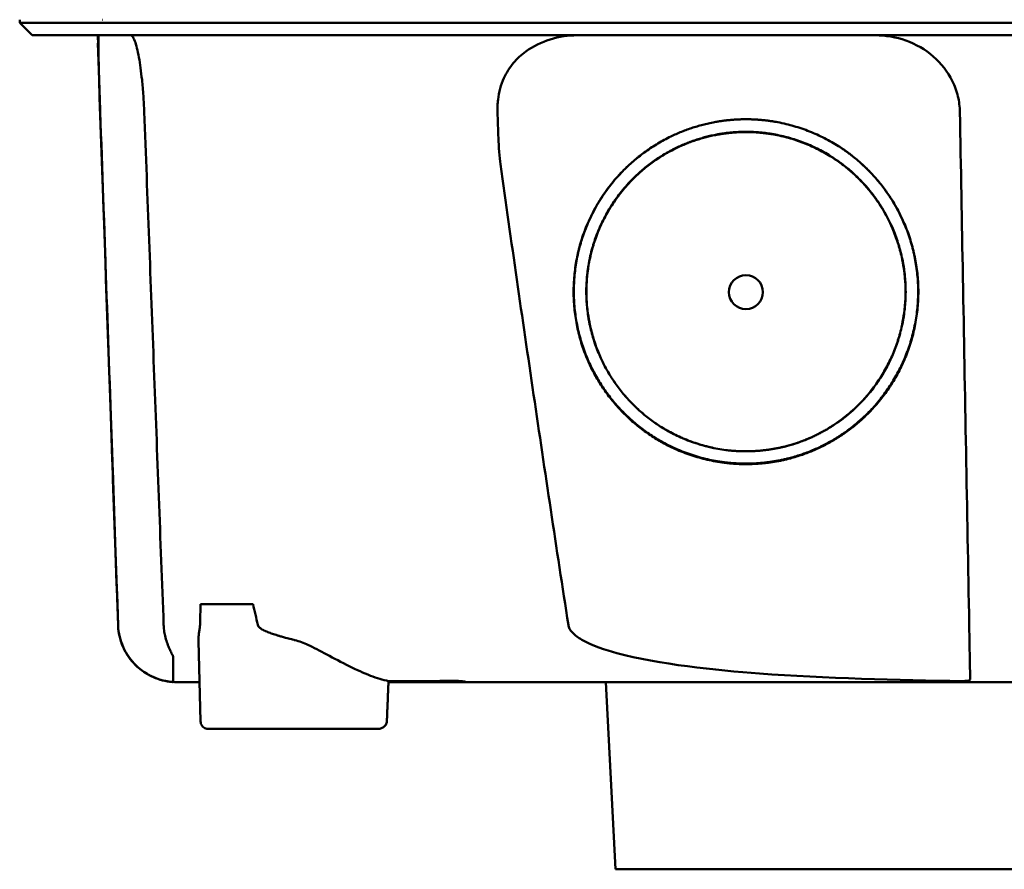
# Model space of a CAD drawing. Header units: millimetres. Extents: x 199 to 399, y 85 to 361.
# Tile 2 of 8: x 221 to 284, y 263 to 318. Entities that reach past the tile are written whole.
import ezdxf

# ---------------------------------------------------------------- set-up
doc = ezdxf.new("R2010")
doc.units = ezdxf.units.MM
doc.layers.add('Visible (ISO)', color=7, linetype='Continuous', lineweight=50)

msp = doc.modelspace()

# ---------------------------------------------------------------- linework, layer by layer
at = {"layer": 'Visible (ISO)'}
for p, q in [((220.771, 317.873), (220.771, 318.074)), ((221.576, 317.068), (220.771, 317.873)), ((226.145, 318.074), (226.121, 318.074)), ((225.81, 316.565), (225.834, 316.565)), ((232.449, 280.349), (235.837, 280.349)), ((236.798, 278.548), (236.798, 278.55)), ((236.813, 278.544), (236.813, 278.543)), ((232.448, 272.791), (232.318, 277.979)), ((249.115, 275.319), (244.577, 275.319)), ((249.115, 275.319), (249.114, 275.396)), ((259.236, 263.242), (258.603, 275.319)), ((243.858, 272.301), (232.919, 272.301)), ((338.45, 263.242), (259.236, 263.242))]:
    msp.add_line(p, q, dxfattribs=at)
for centre, major_axis, ratio, start_param, end_param in [((168.976, 317.319), (-100.955, 2891.748), 0.019629, 4.711443, 4.711617), ((249.215, 275.319), (0.392, 0), 0.000189, 0.428233, 0.567381)]:
    msp.add_ellipse(centre, major_axis=major_axis, ratio=ratio, start_param=start_param, end_param=end_param, dxfattribs=at)
msp.add_ellipse((267.657, 300.492), major_axis=(0, 1.097), ratio=0.999962, dxfattribs=at)
for points, degree, knots in [([(237.2, 317.873), (236.915, 317.873), (236.632, 317.873), (235.834, 317.873), (235.498, 317.873), (234.952, 317.873), (234.738, 317.873), (234.266, 317.873), (234.009, 317.873), (233.413, 317.873), (233.077, 317.873), (232.616, 317.873), (232.484, 317.873), (231.865, 317.873), (231.397, 317.873), (230.801, 317.873), (230.652, 317.873), (230.274, 317.873), (230.049, 317.873), (229.666, 317.873), (229.504, 317.873), (228.886, 317.873), (228.464, 317.873), (227.983, 317.873), (227.884, 317.873), (227.658, 317.873), (227.534, 317.873), (227.239, 317.873), (227.076, 317.873), (226.802, 317.873), (226.686, 317.873), (226.513, 317.873), (226.449, 317.873), (226.103, 317.873), (225.769, 317.873), (225.169, 317.873), (224.797, 317.873), (223.985, 317.873), (223.564, 317.873), (222.972, 317.873), (222.771, 317.873), (222.371, 317.873), (222.177, 317.873), (221.8, 317.873), (221.624, 317.873), (221.299, 317.873), (221.159, 317.873), (220.925, 317.873), (220.842, 317.873), (220.781, 317.873), (220.771, 317.873), (220.771, 317.873)], 3, [0.000001, 0.000001, 0.000001, 0.000001, 0.08808, 0.08808, 0.153158, 0.153158, 0.19567, 0.19567, 0.24803, 0.24803, 0.3189, 0.3189, 0.34781, 0.34781, 0.455565, 0.455565, 0.492277, 0.492277, 0.550462, 0.550462, 0.594927, 0.594927, 0.725708, 0.725708, 0.761138, 0.761138, 0.809194, 0.809194, 0.881386, 0.881386, 0.94288, 0.94288, 0.982933, 0.982933, 1.178377, 1.178377, 1.561095, 1.561095, 2.071598, 2.071598, 2.3634, 2.3634, 2.696721, 2.696721, 3.077716, 3.077716, 3.511094, 3.511094, 4.007579, 4.007579, 4.251218, 4.251218, 4.251218, 4.251218]), ([(376.915, 317.873), (376.915, 317.873), (376.886, 317.873), (376.737, 317.873), (376.571, 317.873), (376.057, 317.873), (375.687, 317.873), (374.975, 317.873), (374.702, 317.873), (374.08, 317.873), (373.726, 317.873), (372.93, 317.873), (372.485, 317.873), (371.865, 317.873), (371.603, 317.873), (371.397, 317.873), (371.324, 317.873), (371.116, 317.873), (370.971, 317.873), (370.722, 317.873), (370.632, 317.873), (370.387, 317.873), (370.225, 317.873), (369.867, 317.873), (369.671, 317.873), (369.29, 317.873), (369.11, 317.873), (368.65, 317.873), (368.361, 317.873), (367.84, 317.873), (367.616, 317.873), (367.156, 317.873), (366.921, 317.873), (366.53, 317.873), (366.378, 317.873), (366.033, 317.873), (365.838, 317.873), (365.38, 317.873), (365.116, 317.873), (364.674, 317.873), (364.501, 317.873), (363.932, 317.873), (363.529, 317.873), (361.787, 317.872), (361.06, 317.873), (356.698, 317.873), (354.196, 317.873), (349.331, 317.873), (346.97, 317.873), (340.17, 317.873), (335.717, 317.873), (329.291, 317.873), (327.331, 317.873), (323.532, 317.873), (321.695, 317.873), (318.128, 317.873), (316.4, 317.873), (308.188, 317.873), (301.692, 317.873), (292.757, 317.873), (290.317, 317.873), (283.609, 317.873), (279.344, 317.873), (273.493, 317.873), (271.9, 317.873), (267.523, 317.873), (264.743, 317.873), (257.807, 317.873), (253.66, 317.873), (245.399, 317.873), (241.287, 317.873), (237.2, 317.873)], 3, [4.259276, 4.259276, 4.259276, 4.259276, 4.670353, 4.670353, 5.333093, 5.333093, 6.087544, 6.087544, 6.48643, 6.48643, 6.916955, 6.916955, 7.375465, 7.375465, 7.508459, 7.508459, 7.569769, 7.569769, 7.664913, 7.664913, 7.713725, 7.713725, 7.791614, 7.791614, 7.873119, 7.873119, 7.940289, 7.940289, 8.037054, 8.037054, 8.105988, 8.105988, 8.173685, 8.173685, 8.21539, 8.21539, 8.267249, 8.267249, 8.334795, 8.334795, 8.377608, 8.377608, 8.47358, 8.47358, 8.783476, 8.783476, 9.196774, 9.196774, 9.584439, 9.584439, 10.310287, 10.310287, 10.628298, 10.628298, 10.925673, 10.925673, 11.204895, 11.204895, 12.251527, 12.251527, 12.644845, 12.644845, 13.333545, 13.333545, 13.591652, 13.591652, 14.043256, 14.043256, 14.721038, 14.721038, 15.399535, 15.399535, 15.399535, 15.399535]), ([(237.393, 317.068), (237.375, 317.068), (237.357, 317.068), (237.34, 317.068), (237.328, 317.068), (237.316, 317.068), (237.303, 317.068), (237.27, 317.068), (237.237, 317.068), (237.203, 317.068), (237.17, 317.068), (237.137, 317.068), (237.103, 317.068), (237.035, 317.068), (236.966, 317.068), (236.898, 317.068), (236.83, 317.068), (236.762, 317.068), (236.694, 317.068), (236.522, 317.068), (236.349, 317.068), (236.179, 317.068), (236.009, 317.068), (235.838, 317.068), (235.671, 317.068), (235.336, 317.068), (235.002, 317.068), (234.677, 317.068), (234.029, 317.068), (233.397, 317.068), (232.803, 317.068), (232.209, 317.068), (231.64, 317.068), (231.115, 317.068), (230.59, 317.068), (230.097, 317.068), (229.653, 317.068), (229.209, 317.068), (228.804, 317.068), (228.452, 317.068), (228.1, 317.068), (227.793, 317.068), (227.541, 317.068), (227.415, 317.068), (227.301, 317.068), (227.201, 317.068), (227.151, 317.068), (227.104, 317.068), (227.061, 317.068), (227.039, 317.068), (227.018, 317.068), (226.998, 317.068), (226.988, 317.068), (226.979, 317.068), (226.969, 317.068), (226.964, 317.068), (226.96, 317.068), (226.955, 317.068), (226.95, 317.068), (226.946, 317.068), (226.941, 317.068), (226.938, 317.068), (226.936, 317.068), (226.933, 317.068), (226.929, 317.068), (226.925, 317.068), (226.92, 317.068), (226.916, 317.068), (226.912, 317.068), (226.908, 317.068), (226.899, 317.068), (226.89, 317.068), (226.882, 317.068), (226.864, 317.068), (226.847, 317.068), (226.83, 317.068), (226.796, 317.068), (226.762, 317.068), (226.728, 317.068), (226.66, 317.068), (226.593, 317.068), (226.526, 317.068), (226.393, 317.068), (226.262, 317.068), (226.135, 317.068), (225.879, 317.068), (225.634, 317.068), (225.4, 317.068), (224.937, 317.068), (224.516, 317.068), (224.137, 317.068), (223.758, 317.068), (223.42, 317.068), (223.125, 317.068), (222.535, 317.068), (222.113, 317.068), (221.86, 317.068), (221.671, 317.068), (221.576, 317.068), (221.576, 317.068)], 3, [0, 0, 0, 0, 0.00005479, 0.00005479, 0.00005479, 0.00009238, 0.00009238, 0.00009238, 0.0001964, 0.0001964, 0.0001964, 0.00030042, 0.00030042, 0.00030042, 0.00051448, 0.00051448, 0.00051448, 0.00072853, 0.00072853, 0.00072853, 0.00127035, 0.00127035, 0.00127035, 0.00181217, 0.00181217, 0.00181217, 0.00289581, 0.00289581, 0.00289581, 0.00506308, 0.00506308, 0.00506308, 0.00723036, 0.00723036, 0.00723036, 0.00939764, 0.00939764, 0.00939764, 0.01156492, 0.01156492, 0.01156492, 0.0137322, 0.0137322, 0.0137322, 0.01481584, 0.01481584, 0.01481584, 0.01535766, 0.01535766, 0.01535766, 0.01562857, 0.01562857, 0.01562857, 0.01576402, 0.01576402, 0.01576402, 0.01583175, 0.01583175, 0.01583175, 0.01589948, 0.01589948, 0.01589948, 0.01593706, 0.01593706, 0.01593706, 0.0160022, 0.0160022, 0.0160022, 0.01606733, 0.01606733, 0.01606733, 0.0161976, 0.0161976, 0.0161976, 0.01645814, 0.01645814, 0.01645814, 0.01697921, 0.01697921, 0.01697921, 0.01802136, 0.01802136, 0.01802136, 0.02010566, 0.02010566, 0.02010566, 0.02427426, 0.02427426, 0.02427426, 0.03250315, 0.03250315, 0.03250315, 0.04073203, 0.04073203, 0.04073203, 0.0571898, 0.0571898, 0.0571898, 0.06950332, 0.06950332, 0.06950332, 0.06950332]), ([(225.97, 312.122), (225.958, 312.472), (225.946, 312.821), (225.923, 313.518), (225.912, 313.863), (225.885, 314.725), (225.871, 315.209), (225.852, 316.077), (225.847, 316.438), (225.851, 316.827), (225.855, 316.931), (225.863, 317.019), (225.866, 317.038), (225.872, 317.062), (225.875, 317.068), (225.879, 317.068)], 3, [-0.7832646, -0.7832646, -0.7832646, -0.7832646, -0.67808, -0.67808, -0.5686815, -0.5686815, -0.3918502, -0.3918502, -0.1975597, -0.1975597, -0.0863588, -0.0863588, -0.041796, -0.041796, -0.000001, -0.000001, -0.000001, -0.000001]), ([(227.936, 317.068), (227.973, 317.068), (228.012, 317.043), (228.102, 316.932), (228.153, 316.829), (228.295, 316.444), (228.385, 316.085), (228.542, 315.218), (228.61, 314.731), (228.702, 313.865), (228.732, 313.519), (228.78, 312.822), (228.799, 312.473), (228.812, 312.122)], 3, [-0.7882083, -0.7882083, -0.7882083, -0.7882083, -0.7012895, -0.7012895, -0.5899546, -0.5899546, -0.394282, -0.394282, -0.2150839, -0.2150839, -0.105375, -0.105375, -0.000001, -0.000001, -0.000001, -0.000001]), ([(376.11, 317.068), (376.11, 317.068), (376.099, 317.068), (376.078, 317.068), (375.993, 317.068), (375.738, 317.068), (375.315, 317.068), (374.892, 317.068), (374.299, 317.068), (373.54, 317.068), (373.16, 317.068), (372.738, 317.068), (372.275, 317.068), (372.043, 317.068), (371.801, 317.068), (371.549, 317.068), (371.423, 317.068), (371.294, 317.068), (371.162, 317.068), (371.096, 317.068), (371.03, 317.068), (370.963, 317.068), (370.93, 317.068), (370.896, 317.068), (370.862, 317.068), (370.845, 317.068), (370.828, 317.068), (370.811, 317.068), (370.803, 317.068), (370.794, 317.068), (370.786, 317.068), (370.781, 317.068), (370.777, 317.068), (370.773, 317.068), (370.769, 317.068), (370.764, 317.068), (370.76, 317.068), (370.758, 317.068), (370.755, 317.068), (370.753, 317.068), (370.747, 317.068), (370.741, 317.068), (370.736, 317.068), (370.73, 317.068), (370.724, 317.068), (370.718, 317.068), (370.706, 317.068), (370.694, 317.068), (370.682, 317.068), (370.657, 317.068), (370.63, 317.068), (370.603, 317.068), (370.558, 317.068), (370.51, 317.068), (370.459, 317.068), (370.408, 317.068), (370.353, 317.068), (370.296, 317.068), (370.181, 317.068), (370.051, 317.068), (369.91, 317.068), (369.628, 317.068), (369.291, 317.068), (368.911, 317.068), (368.532, 317.068), (368.1, 317.068), (367.631, 317.068), (367.163, 317.068), (366.646, 317.068), (366.099, 317.068), (365.553, 317.068), (364.964, 317.068), (364.352, 317.068), (363.741, 317.068), (363.093, 317.068), (362.432, 317.068), (362.101, 317.068), (361.761, 317.068), (361.42, 317.068), (361.25, 317.068), (361.076, 317.068), (360.904, 317.068), (360.732, 317.068), (360.557, 317.068), (360.382, 317.068), (360.288, 317.068), (360.193, 317.068), (360.098, 317.068), (359.892, 317.068), (359.685, 317.068), (359.479, 317.068), (359.13, 317.068), (358.782, 317.068), (358.433, 317.068), (358.084, 317.068), (357.735, 317.068), (357.386, 317.068), (356.797, 317.068), (356.207, 317.068), (355.616, 317.068), (355.026, 317.068), (354.435, 317.068), (353.844, 317.068), (352.662, 317.068), (351.477, 317.068), (350.291, 317.068), (347.623, 317.068), (344.941, 317.068), (342.257, 317.068), (339.573, 317.068), (336.875, 317.068), (334.178, 317.068), (328.783, 317.068), (323.353, 317.068), (317.921, 317.068), (315.205, 317.068), (312.48, 317.068), (309.759, 317.068), (307.038, 317.068), (304.309, 317.068), (301.586, 317.068), (299.972, 317.068), (298.357, 317.068), (296.743, 317.068), (293.112, 317.068), (289.478, 317.068), (285.851, 317.068), (280.411, 317.068), (274.969, 317.068), (269.557, 317.068), (264.146, 317.068), (258.743, 317.068), (253.382, 317.068), (248.022, 317.068), (242.681, 317.068), (237.393, 317.068)], 3, [0.3330934, 0.3330934, 0.3330934, 0.3330934, 0.3372182, 0.3372182, 0.3372182, 0.3535986, 0.3535986, 0.3535986, 0.369979, 0.369979, 0.369979, 0.3781692, 0.3781692, 0.3781692, 0.3822643, 0.3822643, 0.3822643, 0.3843118, 0.3843118, 0.3843118, 0.3853356, 0.3853356, 0.3853356, 0.3858475, 0.3858475, 0.3858475, 0.3861034, 0.3861034, 0.3861034, 0.3862314, 0.3862314, 0.3862314, 0.3862954, 0.3862954, 0.3862954, 0.3863594, 0.3863594, 0.3863594, 0.3863968, 0.3863968, 0.3863968, 0.3864806, 0.3864806, 0.3864806, 0.3865644, 0.3865644, 0.3865644, 0.386732, 0.386732, 0.386732, 0.3870672, 0.3870672, 0.3870672, 0.3876065, 0.3876065, 0.3876065, 0.3881457, 0.3881457, 0.3881457, 0.3892243, 0.3892243, 0.3892243, 0.3913814, 0.3913814, 0.3913814, 0.3935385, 0.3935385, 0.3935385, 0.3956955, 0.3956955, 0.3956955, 0.3978526, 0.3978526, 0.3978526, 0.4000097, 0.4000097, 0.4000097, 0.4010883, 0.4010883, 0.4010883, 0.4016275, 0.4016275, 0.4016275, 0.4021668, 0.4021668, 0.4021668, 0.4024603, 0.4024603, 0.4024603, 0.4030994, 0.4030994, 0.4030994, 0.404178, 0.404178, 0.404178, 0.4052565, 0.4052565, 0.4052565, 0.4070765, 0.4070765, 0.4070765, 0.4088966, 0.4088966, 0.4088966, 0.4125367, 0.4125367, 0.4125367, 0.4207269, 0.4207269, 0.4207269, 0.4289171, 0.4289171, 0.4289171, 0.4452975, 0.4452975, 0.4452975, 0.4534877, 0.4534877, 0.4534877, 0.4616779, 0.4616779, 0.4616779, 0.4665313, 0.4665313, 0.4665313, 0.4774516, 0.4774516, 0.4774516, 0.493832, 0.493832, 0.493832, 0.5102124, 0.5102124, 0.5102124, 0.5265928, 0.5265928, 0.5265928, 0.5265928]), ([(253.436, 316.015), (253.919, 316.36), (254.455, 316.623), (255.588, 316.978), (256.182, 317.068), (256.778, 317.068)], 3, [0.0000072, 0.0000072, 0.0000072, 0.0000072, 0.18051, 0.18051, 0.3616085, 0.3616085, 0.3616085, 0.3616085]), ([(276.008, 317.068), (276.68, 317.068), (277.349, 316.954), (278.63, 316.496), (279.232, 316.15), (280.259, 315.259), (280.677, 314.727), (281.134, 313.803), (281.257, 313.465), (281.418, 312.79), (281.46, 312.457), (281.466, 312.122)], 3, [0, 0, 0, 0, 0.2022526, 0.2022526, 0.4090444, 0.4090444, 0.6109213, 0.6109213, 0.7189205, 0.7189205, 0.8198074, 0.8198074, 0.8198074, 0.8198074]), ([(251.617, 312.121), (251.614, 312.238), (251.611, 312.34), (251.626, 312.662), (251.636, 312.788), (251.708, 313.398), (251.834, 313.867), (252.196, 314.661), (252.401, 314.989), (252.879, 315.561), (253.144, 315.807), (253.436, 316.015)], 3, [-0.4690854, -0.4690854, -0.4690854, -0.4690854, -0.4101704, -0.4101704, -0.3722842, -0.3722842, -0.2256902, -0.2256902, -0.1092636, -0.1092636, 0, 0, 0, 0]), ([(227.123, 279.008), (226.999, 282.571), (226.875, 286.134), (226.751, 289.697), (226.621, 293.435), (226.49, 297.172), (226.36, 300.91), (226.23, 304.647), (226.1, 308.385), (225.97, 312.122)], 3, [0, 0, 0, 0, 0.01069684, 0.01069684, 0.01069684, 0.02191762, 0.02191762, 0.02191762, 0.0331384, 0.0331384, 0.0331384, 0.0331384]), ([(228.812, 312.122), (229.021, 306.603), (229.229, 301.084), (229.647, 290.046), (229.856, 284.528), (230.065, 279.008)], 3, [0.000001, 0.000001, 0.000001, 0.000001, 1.65717, 1.65717, 3.314339, 3.314339, 3.314339, 3.314339]), ([(251.804, 308.743), (251.743, 309.173), (251.702, 309.908), (251.652, 310.98), (251.632, 311.571), (251.617, 312.121)], 3, [-0.3221562, -0.3221562, -0.3221562, -0.3221562, -0.1651172, -0.1651172, 0, 0, 0, 0]), ([(281.466, 312.122), (281.531, 308.559), (281.596, 304.996), (281.661, 301.433), (281.728, 297.695), (281.796, 293.958), (281.864, 290.221), (281.932, 286.483), (282, 282.746), (282.068, 279.008)], 3, [0, 0, 0, 0, 0.01069712, 0.01069712, 0.01069712, 0.02191761, 0.02191761, 0.02191761, 0.03313809, 0.03313809, 0.03313809, 0.03313809]), ([(268.415, 289.418), (266.332, 289.276), (262.162, 290.577), (259.325, 293.001), (257.232, 296.03), (256.344, 300.245), (257.022, 304.475), (259.568, 308.594), (262.761, 310.577), (265.674, 311.645), (267.657, 311.649)], 2, [0.03406172, 0.03406172, 0.03406172, 0.03816011, 0.04263645, 0.04549412, 0.04989658, 0.05394918, 0.05830737, 0.06343865, 0.06566476, 0.06956197, 0.06956197, 0.06956197]), ([(267.657, 311.649), (269.634, 311.646), (273.647, 310.173), (276.157, 307.796), (278.082, 305.008), (278.971, 300.793), (278.294, 296.564), (276.06, 292.946), (273.546, 291.005), (270.577, 289.566), (268.415, 289.418)], 2, [0, 0, 0, 0.00390298, 0.00841504, 0.01070379, 0.01511276, 0.01917136, 0.02353598, 0.02753731, 0.02979897, 0.03406172, 0.03406172, 0.03406172]), ([(265.503, 290.447), (265.041, 290.546), (262.567, 291.318), (259.938, 293.563), (258, 296.369), (257.177, 300.274), (257.805, 304.192), (260.163, 308.008), (263.122, 309.845), (265.82, 310.835), (267.657, 310.838)], 2, [0.5336456, 0.5336456, 0.5336456, 0.5482507, 0.6126476, 0.6537582, 0.7170923, 0.7753934, 0.8380905, 0.9119095, 0.9439344, 1, 1, 1]), ([(267.657, 310.838), (269.489, 310.836), (273.206, 309.471), (275.531, 307.269), (277.314, 304.686), (278.138, 300.781), (277.511, 296.864), (275.441, 293.512), (273.112, 291.715), (271.037, 290.708), (269.834, 290.45)], 2, [0, 0, 0, 0.0560656, 0.1208807, 0.1537582, 0.2170923, 0.2753934, 0.3380905, 0.395569, 0.4280573, 0.4663114, 0.4663114, 0.4663114]), ([(268.358, 290.244), (266.431, 290.113), (262.571, 291.317), (259.945, 293.56), (258.008, 296.364), (257.186, 300.265), (257.813, 304.18), (260.17, 307.993), (263.126, 309.829), (265.821, 310.818), (267.657, 310.821)], 2, [0.03157763, 0.03157763, 0.03157763, 0.0353791, 0.03953115, 0.04218178, 0.0462653, 0.05002431, 0.05406676, 0.0588263, 0.06089113, 0.06450601, 0.06450601, 0.06450601]), ([(267.657, 310.821), (269.487, 310.819), (273.202, 309.455), (275.525, 307.255), (277.306, 304.674), (278.129, 300.772), (277.503, 296.858), (275.435, 293.509), (273.108, 291.713), (270.36, 290.381), (268.358, 290.244)], 2, [0, 0, 0, 0.00361833, 0.00780134, 0.00992317, 0.0140106, 0.0177732, 0.02181952, 0.02552904, 0.02762575, 0.03157763, 0.03157763, 0.03157763]), ([(268.414, 289.45), (266.334, 289.309), (262.169, 290.608), (259.336, 293.028), (257.246, 296.053), (256.359, 300.263), (257.036, 304.487), (259.495, 308.466), (261.536, 309.811)], 2, [0.489291, 0.489291, 0.489291, 0.5482507, 0.6126476, 0.6537582, 0.7170923, 0.7753934, 0.8380905, 0.907437, 0.907437, 0.907437]), ([(273.769, 309.821), (274.581, 309.286), (276.146, 307.804), (278.068, 305.02), (278.956, 300.81), (278.28, 296.587), (276.049, 292.973), (273.538, 291.035), (270.574, 289.598), (268.414, 289.45)], 2, [0.0927794, 0.0927794, 0.0927794, 0.1208807, 0.1537582, 0.2170923, 0.2753934, 0.3380905, 0.395569, 0.4280573, 0.489291, 0.489291, 0.489291]), ([(256.192, 279.008), (255.426, 283.955), (254.678, 288.916), (253.219, 298.821), (252.503, 303.786), (251.804, 308.743)], 3, [0.000001, 0.000001, 0.000001, 0.000001, 1.501723, 1.501723, 3.003666, 3.003666, 3.003666, 3.003666]), ([(230.94, 275.319), (230.94, 275.319), (230.94, 275.319), (230.936, 275.319), (230.933, 275.319), (230.721, 275.32), (230.511, 275.338), (230.099, 275.407), (229.895, 275.459), (229.298, 275.664), (228.917, 275.872), (228.252, 276.392), (227.959, 276.713), (227.501, 277.422), (227.329, 277.82), (227.166, 278.485), (227.13, 278.747), (227.12, 279.008)], 3, [0, 0, 0, 0, 0.0001067, 0.0001067, 0.0010833, 0.0010833, 0.0637852, 0.0637852, 0.1264875, 0.1264875, 0.2531604, 0.2531604, 0.3798375, 0.3798375, 0.5065247, 0.5065247, 0.5850504, 0.5850504, 0.5850504, 0.5850504]), ([(230.184, 275.395), (229.766, 275.48), (229.366, 275.633), (228.718, 276.017), (228.363, 276.273), (227.798, 276.941), (227.555, 277.303), (227.16, 278.328), (227.135, 278.652), (227.123, 279.008)], 3, [0.0000012, 0.0000012, 0.0000012, 0.0000012, 0.1279365, 0.1279365, 0.2253357, 0.2253357, 0.2918354, 0.2918354, 0.3734516, 0.3734516, 0.3734516, 0.3734516]), ([(230.158, 278.303), (230.132, 278.419), (230.11, 278.536), (230.071, 278.831), (230.066, 278.963), (230.065, 279.008)], 3, [-0.02266085, -0.02266085, -0.02266085, -0.02266085, -0.013594, -0.013594, -0.00000919, -0.00000919, -0.00000919, -0.00000919]), ([(232.403, 278.877), (232.391, 278.802), (232.373, 278.706), (232.352, 278.563), (232.347, 278.52), (232.337, 278.435), (232.333, 278.393), (232.329, 278.352)], 3, [0, 0, 0, 0, 0.03346541, 0.03346541, 0.04779593, 0.04779593, 0.06220327, 0.06220327, 0.06220327, 0.06220327]), ([(238.527, 278.032), (238.507, 278.037), (238.487, 278.042), (238.467, 278.047), (238.416, 278.059), (238.366, 278.072), (238.317, 278.084), (238.185, 278.118), (238.059, 278.151), (237.94, 278.184), (237.891, 278.197), (237.842, 278.21), (237.795, 278.224), (237.716, 278.246), (237.64, 278.268), (237.567, 278.289), (237.538, 278.298), (237.511, 278.306), (237.483, 278.314), (237.459, 278.322), (237.437, 278.329), (237.407, 278.338), (237.377, 278.347), (237.348, 278.356), (237.32, 278.365), (237.262, 278.383), (237.207, 278.401), (237.155, 278.419), (237.106, 278.436), (237.06, 278.452), (237.015, 278.468), (236.963, 278.486), (236.913, 278.505), (236.865, 278.523), (236.821, 278.54), (236.767, 278.562), (236.719, 278.583), (236.67, 278.603), (236.623, 278.624), (236.579, 278.645), (236.557, 278.655), (236.536, 278.666), (236.515, 278.676), (236.506, 278.681), (236.491, 278.688), (236.478, 278.696), (236.459, 278.705), (236.443, 278.715), (236.426, 278.724), (236.369, 278.757), (236.321, 278.789), (236.281, 278.821), (236.201, 278.885), (236.155, 278.948), (236.142, 279.01)], 3, [0, 0, 0, 0, 0.0186479, 0.0186479, 0.0186479, 0.066617, 0.066617, 0.066617, 0.1962372, 0.1962372, 0.1962372, 0.25, 0.25, 0.25, 0.3400993, 0.3400993, 0.3400993, 0.375, 0.375, 0.375, 0.40625, 0.40625, 0.40625, 0.4375, 0.4375, 0.4375, 0.5, 0.5, 0.5, 0.5573513, 0.5573513, 0.5573513, 0.625, 0.625, 0.625, 0.6875, 0.6875, 0.6875, 0.75, 0.75, 0.75, 0.78125, 0.78125, 0.78125, 0.7945038, 0.7945038, 0.7945038, 0.8125, 0.8125, 0.8125, 0.875, 0.875, 0.875, 1, 1, 1, 1]), ([(281.588, 275.391), (277.531, 275.446), (272.735, 275.565), (265.74, 276.088), (262.012, 276.468), (258.599, 277.394), (257.712, 277.68), (256.846, 278.183), (256.618, 278.341), (256.382, 278.599), (256.321, 278.679), (256.234, 278.842), (256.205, 278.923), (256.192, 279.008)], 3, [0.000001, 0.000001, 0.000001, 0.000001, 1.217225, 1.217225, 2.026893, 2.026893, 2.244314, 2.244314, 2.316831, 2.316831, 2.345346, 2.345346, 2.370265, 2.370265, 2.370265, 2.370265]), ([(282.068, 279.008), (282.075, 278.622), (282.082, 278.237), (282.095, 277.505), (282.101, 277.161), (282.113, 276.54), (282.118, 276.267), (282.125, 275.872), (282.129, 275.665), (282.131, 275.513)], 3, [0, 0, 0, 0, 0.1160966, 0.1160966, 0.2328594, 0.2328594, 0.3505857, 0.3505857, 0.4376844, 0.4376844, 0.4376844, 0.4376844]), ([(230.158, 278.303), (230.224, 278.015), (230.316, 277.763), (230.458, 277.431), (230.505, 277.334), (230.57, 277.203), (230.594, 277.155), (230.628, 277.087), (230.64, 277.063), (230.655, 277.03), (230.66, 277.018), (230.669, 276.993), (230.673, 276.981), (230.673, 276.974)], 3, [-0.13103, -0.13103, -0.13103, -0.13103, -0.0761814, -0.0761814, -0.0464162, -0.0464162, -0.0278151, -0.0278151, -0.0168424, -0.0168424, -0.0100907, -0.0100907, -0.000001, -0.000001, -0.000001, -0.000001]), ([(239.377, 277.721), (239.248, 277.779), (239.099, 277.843), (238.816, 277.949), (238.672, 277.996), (238.527, 278.032)], 3, [0.00000101, 0.00000101, 0.00000101, 0.00000101, 0.04255305, 0.04255305, 0.08473514, 0.08473514, 0.08473514, 0.08473514]), ([(239.377, 277.721), (240.09, 277.399), (241.026, 276.853), (242.512, 276.119), (242.973, 275.909), (243.821, 275.585), (244.21, 275.463), (244.58, 275.391)], 3, [-0.6560571, -0.6560571, -0.6560571, -0.6560571, -0.303448, -0.303448, -0.1436963, -0.1436963, -0.00002, -0.00002, -0.00002, -0.00002]), ([(230.673, 276.974), (230.678, 276.409), (230.68, 276.087), (230.684, 275.658), (230.685, 275.535), (230.687, 275.385), (230.687, 275.355), (230.687, 275.337), (230.687, 275.333), (230.687, 275.329), (230.687, 275.328), (230.687, 275.328)], 3, [0.000001, 0.000001, 0.000001, 0.000001, 0.791271, 0.791271, 1.77027, 1.77027, 2.851809, 2.851809, 3.272833, 3.272833, 3.64974, 3.64974, 3.64974, 3.64974]), ([(230.184, 275.395), (230.22, 275.388), (230.256, 275.381), (230.329, 275.369), (230.366, 275.363), (230.451, 275.351), (230.498, 275.345), (230.567, 275.338), (230.592, 275.335), (230.644, 275.331), (230.666, 275.329), (230.682, 275.328), (230.684, 275.328), (230.686, 275.328), (230.687, 275.328), (230.687, 275.328), (230.687, 275.328), (230.687, 275.328), (230.687, 275.328), (230.687, 275.328)], 3, [0.00000143, 0.00000143, 0.00000143, 0.00000143, 0.01110644, 0.01110644, 0.02277888, 0.02277888, 0.03978402, 0.03978402, 0.05184789, 0.05184789, 0.06999501, 0.06999501, 0.07575163, 0.07575163, 0.0777235, 0.0777235, 0.07872922, 0.07872922, 0.07961082, 0.07961082, 0.07961082, 0.07961082]), ([(232.385, 275.319), (232.142, 275.319), (231.929, 275.319), (231.747, 275.319), (231.599, 275.319), (231.472, 275.319), (231.365, 275.319), (231.277, 275.319), (231.203, 275.319), (231.143, 275.319), (231.076, 275.319), (231.025, 275.319), (230.992, 275.319), (230.975, 275.319), (230.962, 275.319), (230.954, 275.319), (230.945, 275.319), (230.941, 275.319), (230.941, 275.319), (230.941, 275.319), (230.941, 275.319), (230.941, 275.319)], 3, [0.1652728, 0.1652728, 0.1652728, 0.1652728, 0.25, 0.25, 0.25, 0.3186851, 0.3186851, 0.3186851, 0.375, 0.375, 0.375, 0.4375, 0.4375, 0.4375, 0.46875, 0.46875, 0.46875, 0.5, 0.5, 0.5, 0.500138, 0.500138, 0.500138, 0.500138]), ([(231.558, 275.319), (231.492, 275.319), (231.432, 275.319), (231.336, 275.319), (231.298, 275.319), (231.236, 275.319), (231.211, 275.319), (231.186, 275.319), (231.184, 275.319), (231.18, 275.319), (231.177, 275.319), (231.174, 275.319), (231.173, 275.319), (231.172, 275.319), (231.171, 275.319), (231.17, 275.319), (231.17, 275.319), (231.169, 275.319), (231.168, 275.319), (231.168, 275.319), (231.168, 275.319), (231.167, 275.319), (231.167, 275.319), (231.167, 275.319), (231.167, 275.319), (231.167, 275.319)], 3, [0, 0, 0, 0, 0.281081, 0.281081, 0.4918904, 0.4918904, 0.6499969, 0.6499969, 0.6648193, 0.6648193, 0.6788731, 0.6788731, 0.6859001, 0.6859001, 0.6894135, 0.6894135, 0.692927, 0.692927, 0.6964404, 0.6964404, 0.6973188, 0.6973188, 0.6981972, 0.6981972, 0.6990755, 0.6990755, 0.6990755, 0.6990755]), ([(244.58, 275.391), (245.314, 275.391), (246.052, 275.391), (247.52, 275.394), (248.258, 275.396), (248.992, 275.399)], 3, [0.0000023, 0.0000023, 0.0000023, 0.0000023, 0.2256903, 0.2256903, 0.4513465, 0.4513465, 0.4513465, 0.4513465]), ([(249.571, 275.319), (249.593, 275.319), (249.605, 275.32), (249.608, 275.325), (249.6, 275.328), (249.556, 275.341), (249.515, 275.349), (249.438, 275.363), (249.385, 275.371), (249.292, 275.383), (249.237, 275.389), (249.107, 275.397), (249.049, 275.399), (248.992, 275.399)], 3, [0.000001, 0.000001, 0.000001, 0.000001, 0.0173619, 0.0173619, 0.0347221, 0.0347221, 0.0599232, 0.0599232, 0.0984082, 0.0984082, 0.1246306, 0.1246306, 0.1453961, 0.1453961, 0.1453961, 0.1453961]), ([(249.115, 275.319), (249.128, 275.319), (249.171, 275.319), (249.316, 275.319), (249.417, 275.319), (249.545, 275.319)], 3, [0, 0, 0, 0, 0.0803335, 0.0803335, 0.1606393, 0.1606393, 0.1606393, 0.1606393]), ([(298.843, 275.319), (294.707, 275.319), (288.51, 275.319), (281.293, 275.319), (278.203, 275.319), (276.143, 275.319), (275.112, 275.319), (272.029, 275.319), (268.95, 275.319), (265.875, 275.319), (263.827, 275.319), (262.802, 275.319), (257.694, 275.319), (253.624, 275.319), (249.571, 275.319)], 3, [0, 0, 0, 0, 0.25, 0.375, 0.4375, 0.4375, 0.5, 0.5, 0.625, 0.6875, 0.6875, 0.75, 0.75, 1, 1, 1, 1]), ([(281.588, 275.391), (281.66, 275.39), (281.732, 275.391), (281.862, 275.4), (281.92, 275.406), (282.018, 275.425), (282.058, 275.437), (282.101, 275.461), (282.113, 275.471), (282.128, 275.491), (282.131, 275.502), (282.131, 275.513)], 3, [0, 0, 0, 0, 0.02165217, 0.02165217, 0.0419441, 0.0419441, 0.06198813, 0.06198813, 0.07331229, 0.07331229, 0.08402019, 0.08402019, 0.08402019, 0.08402019]), ([(232.919, 272.301), (232.875, 272.301), (232.829, 272.308), (232.737, 272.337), (232.692, 272.36), (232.61, 272.42), (232.574, 272.458), (232.513, 272.543), (232.489, 272.591), (232.458, 272.688), (232.45, 272.738), (232.448, 272.787), (232.448, 272.789), (232.448, 272.791)], 3, [0, 0, 0, 0, 0.2, 0.2, 0.397636, 0.397636, 0.591705, 0.591705, 0.791705, 0.791705, 0.991705, 0.991705, 1, 1, 1, 1]), ([(244.474, 272.791), (244.472, 272.754), (244.466, 272.718), (244.444, 272.644), (244.427, 272.608), (244.369, 272.515), (244.32, 272.464), (244.204, 272.382), (244.137, 272.351), (244, 272.311), (243.929, 272.301), (243.858, 272.301)], 3, [-0.08844144, -0.08844144, -0.08844144, -0.08844144, -0.0773559, -0.0773559, -0.06523718, -0.06523718, -0.0440167, -0.0440167, -0.02175474, -0.02175474, 0, 0, 0, 0])]:
    msp.add_open_spline(points, degree=degree, knots=knots, dxfattribs=at)
for points in [[(227.12, 279.008), (226.684, 291.527), (226.247, 304.046), (225.81, 316.565)], [(232.414, 279.01), (232.422, 279.473), (232.434, 279.92), (232.448, 280.349)], [(235.837, 280.349), (235.939, 279.917), (236.041, 279.47), (236.142, 279.01)], [(232.414, 279.01), (232.414, 278.966), (232.409, 278.922), (232.403, 278.877)], [(232.319, 277.98), (232.315, 278.105), (232.319, 278.229), (232.329, 278.352)]]:
    msp.add_open_spline(points, degree=3, dxfattribs=at)
msp.add_rational_spline([(244.474, 272.791), (244.527, 274.079), (244.58, 275.391)], [1.00023526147, 1.00042993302, 1.00059764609], degree=2, dxfattribs=at)

doc.saveas('drawing.dxf')
